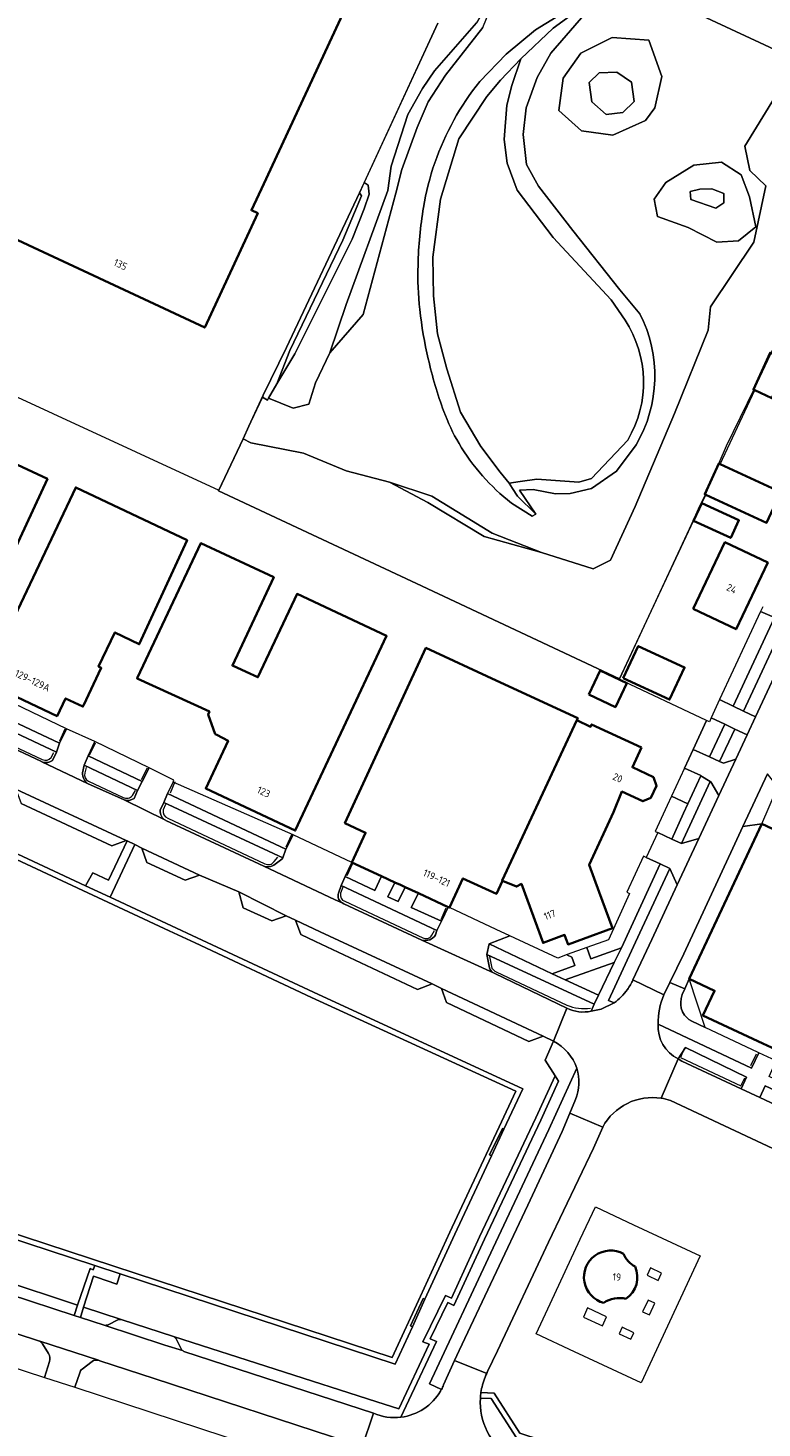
# Model space of a CAD drawing. Extents: x 150256 to 156914, y 461459 to 469481.
# Tile 96 of 256: x 152449 to 152586, y 464686 to 464946. Entities that reach past the tile are written whole.
import ezdxf
from ezdxf.enums import TextEntityAlignment as Align

# ---------------------------------------------------------------- set-up
doc = ezdxf.new("R2010")
doc.units = 0
doc.header["$LTSCALE"] = 0.75
for name, color, linetype, lineweight in [('B-RO-GR-BEPLANTING_CULTUUR_BODEMBEDEKKER-GV', 251, 'CONTINUOUS', 18), ('B-RO-GR-BEPLANTING_CULTUUR_HEESTERS-GV', 251, 'CONTINUOUS', 18), ('B-RO-GR-GROENVOORZIENING-GV', 251, 'CONTINUOUS', 18), ('B-RO-GR-STRUIK-GV', 251, 'CONTINUOUS', 13), ('B-RO-IE-TERREINAFSCHEIDING_KUNSTMATIG_HEKWERK-G', 251, 'IE-TERREINAFSCHEIDING-KUNSTMATIG', 18), ('B-RO-IE-TERREINAFSCHEIDING_KUNSTMATIG_MUUR-GV', 251, 'CONTINUOUS', 18), ('B-RO-OG-BEBOUWING-GV', 6, 'CONTINUOUS', 35), ('B-RO-OG-BEBOUWING-T18', 1, 'CONTINUOUS', 18), ('B-RO-OG-TERREIN_CULTUURSCHEIDING-GV', 251, 'CONTINUOUS', 18), ('B-RO-OG-WATER-GV', 251, 'CONTINUOUS', 18), ('B-RO-OG-WATER_SLOOT-GV', 251, 'CONTINUOUS', 18), ('B-RO-VH-VERHARDING_ASFALT-GV', 251, 'CONTINUOUS', 18), ('B-RO-VH-VERHARDING_BETON-GV', 251, 'CONTINUOUS', 18), ('B-RO-VH-VERHARDING_BETONSTRAATSTEEN-GV', 251, 'CONTINUOUS', 18), ('B-RO-VH-VERHARDING_OPEN-GV', 251, 'CONTINUOUS', 18), ('B-RO-VH-VERHARDING_TEGEL-GV', 251, 'CONTINUOUS', 18)]:
    doc.layers.add(name, color=color, linetype=linetype, lineweight=lineweight)
doc.styles.add('NLCS-ISO-M200-T18', font='NLCS-ISO.ttf', dxfattribs={"height": 360})
doc.linetypes.add('IE-TERREINAFSCHEIDING-KUNSTMATIG', pattern='A,4,[82,NLCS.SHX,S=0.75,R=90,X=0,Y=0],4,-2', length=10)

msp = doc.modelspace()

# ---------------------------------------------------------------- linework, layer by layer
at = {"layer": 'B-RO-GR-BEPLANTING_CULTUUR_BODEMBEDEKKER-GV'}
for points in [[(152456.554, 464815.969), (152440.392, 464823.719), (152439.013, 464820.967), (152455.288, 464813.303)], [(152470.666, 464806.183), (152471.96, 464808.701), (152461.835, 464813.617), (152460.582, 464810.988)], [(152497.396, 464793.622), (152498.732, 464796.277), (152476.384, 464806.077), (152475.384, 464803.928)], [(152508.416, 464788.529), (152513.958, 464785.921), (152515.172, 464788.591), (152509.681, 464791.132)], [(152567.037, 464790.869), (152564.427, 464792.077), (152563.962, 464792.292), (152560.855, 464785.579), (152561.333, 464785.34), (152557.449, 464776.733), (152553.365, 464775.288), (152554.128, 464773.212), (152559.869, 464775.272)], [(152517.672, 464787.434), (152516.368, 464784.759), (152518.257, 464783.886), (152519.577, 464786.552), (152518.734, 464786.942)], [(152522.063, 464785.401), (152520.686, 464782.771), (152526.343, 464780.214), (152527.584, 464782.846)], [(152555.583, 464766.434), (152558.507, 464772.527), (152549.353, 464769.29)]]:
    msp.add_lwpolyline(points, close=True, dxfattribs=at)
at = {"layer": 'B-RO-GR-BEPLANTING_CULTUUR_HEESTERS-GV'}
for points in [[(152572.463, 464769.476), (152585.969, 464798.286), (152582.405, 464797.815), (152580.533, 464793.769), (152571.453, 464774.149), (152568.851, 464768.801), (152571.627, 464767.644)], [(152575.417, 464760.417), (152572.463, 464769.476), (152571.627, 464767.644), (152571.152, 464766.604), (152570.943, 464765.806), (152570.869, 464765.088), (152570.877, 464764.633), (152570.975, 464764.015), (152571.2, 464763.372), (152571.567, 464762.748), (152572.377, 464761.908), (152572.922, 464761.587)]]:
    msp.add_lwpolyline(points, close=True, dxfattribs=at)
at = {"layer": 'B-RO-GR-GROENVOORZIENING-GV'}
for points in [[(152592.714, 464940.313), (152557.769, 464956.623)], [(152533.459, 464936.354), (152538.372, 464941.46), (152543.848, 464945.969), (152552.648, 464951.405), (152556.893, 464953.425), (152546.695, 464941.656), (152544.122, 464937.109), (152542.121, 464931.5), (152541.516, 464926.541), (152542.172, 464920.953), (152544.377, 464916.9), (152550.805, 464908.673), (152559.548, 464897.653), (152563.271, 464893.199)], [(152534.051, 464946.401), (152527.085, 464937.563), (152523.846, 464932.605), (152521.804, 464927.797), (152518.946, 464920.025), (152517.866, 464915.643), (152511.759, 464893.039), (152505.578, 464885.889), (152502.907, 464880.352), (152501.664, 464876.377), (152498.714, 464875.603), (152494.176, 464877.51), (152493.987, 464877.145), (152493.005, 464877.656), (152490.87, 464873.055), (152490.515, 464872.29), (152489.423, 464869.931), (152490.884, 464869.169), (152500.666, 464867.238), (152508.606, 464863.98), (152516.638, 464861.849), (152524.56, 464859.256), (152535.796, 464852.364), (152544.957, 464848.804), (152554.59, 464845.742), (152557.826, 464847.343), (152562.365, 464857.363), (152569.688, 464874.661), (152575.98, 464890.143), (152576.435, 464894.488), (152584.481, 464906.527), (152586.718, 464916.98), (152583.74, 464919.81), (152582.817, 464924.386), (152588.341, 464933.344)], [(152562.566, 464868.8), (152558.881, 464863.912), (152554.278, 464860.667), (152550.32, 464859.764), (152547.534, 464859.662), (152543.426, 464860.503), (152540.873, 464860.346), (152543.885, 464855.934), (152543.232, 464855.519), (152539.368, 464857.984)]]:
    msp.add_lwpolyline(points, dxfattribs=at)
for points in [[(152564.29, 464929.147), (152558.236, 464926.427), (152552.382, 464927.189), (152548.163, 464931.015), (152548.992, 464937.011), (152552.269, 464941.642), (152558.101, 464944.586), (152564.915, 464944.059), (152567.373, 464937.3), (152566.015, 464931.513)], [(152564.29, 464929.147), (152566.015, 464931.513), (152567.373, 464937.3), (152564.915, 464944.059), (152558.101, 464944.586), (152552.269, 464941.642), (152548.992, 464937.011), (152548.163, 464931.015), (152552.382, 464927.189), (152558.236, 464926.427)], [(152560.12, 464930.638), (152562.23, 464932.677), (152561.679, 464936.275), (152559.002, 464938.128), (152555.674, 464938.019), (152553.821, 464936.202), (152554.306, 464932.582), (152557.011, 464930.225)], [(152560.12, 464930.638), (152557.011, 464930.225), (152554.306, 464932.582), (152553.821, 464936.202), (152555.674, 464938.019), (152559.002, 464938.128), (152561.679, 464936.275), (152562.23, 464932.677)], [(152572.233, 464909.236), (152566.523, 464911.283), (152565.932, 464914.522), (152568.101, 464917.607), (152573.293, 464920.836), (152578.451, 464921.399), (152582.096, 464919.052), (152583.688, 464914.926), (152584.869, 464909.325), (152581.585, 464906.764), (152577.573, 464906.472)], [(152572.233, 464909.236), (152577.573, 464906.472), (152581.585, 464906.764), (152584.869, 464909.325), (152583.688, 464914.926), (152582.096, 464919.052), (152578.451, 464921.399), (152573.293, 464920.836), (152568.101, 464917.607), (152565.932, 464914.522), (152566.523, 464911.283)], [(152572.714, 464914.414), (152577.383, 464912.843), (152578.877, 464913.83), (152578.868, 464915.545), (152576.623, 464916.42), (152574.415, 464916.37), (152572.609, 464915.922)], [(152572.714, 464914.414), (152572.609, 464915.922), (152574.415, 464916.37), (152576.623, 464916.42), (152578.868, 464915.545), (152578.877, 464913.83), (152577.383, 464912.843)], [(152516.638, 464861.849), (152523.786, 464858.09), (152534.255, 464851.76), (152544.957, 464848.804), (152535.796, 464852.364), (152524.56, 464859.256)]]:
    msp.add_lwpolyline(points, close=True, dxfattribs=at)
for points in [[(152525.1, 464921.254, -0.0858944), (152533.459, 464936.354)], [(152522.999, 464912.975, -0.0429058), (152525.1, 464921.254)], [(152521.975, 464902.234, -0.0338915), (152522.999, 464912.975)], [(152522.311, 464893.96, -0.033844), (152521.975, 464902.234)], [(152523.873, 464884.786, -0.0303151), (152522.311, 464893.96)], [(152563.271, 464893.199, -0.2558719), (152562.566, 464868.8)], [(152526.777, 464875.03, -0.030149), (152523.873, 464884.786)], [(152529.604, 464869.068, -0.0465034), (152526.777, 464875.03)], [(152539.368, 464857.984, -0.0934402), (152529.604, 464869.068)]]:
    msp.add_lwpolyline(points, format="xyb", dxfattribs=at)
at = {"layer": 'B-RO-GR-STRUIK-GV'}
for points in [[(152505.578, 464885.889), (152511.759, 464893.039), (152517.866, 464915.643), (152518.946, 464920.025), (152521.804, 464927.797), (152523.846, 464932.605), (152527.085, 464937.563), (152534.051, 464946.401), (152535.968, 464951.151), (152538.166, 464956.853), (152535.349, 464951.59), (152532.849, 464947.308), (152525.022, 464938.343), (152522.809, 464935.056), (152520.086, 464930.226), (152516.983, 464920.654), (152516.386, 464916.102), (152508.582, 464894.925)], [(152495.702, 464880.145), (152498.105, 464886.379), (152507.982, 464906.866), (152510.182, 464911.995), (152511.466, 464915.141), (152511.066, 464915.655), (152497.484, 464886.894), (152493.188, 464878.05), (152493.005, 464877.656), (152493.987, 464877.145), (152494.176, 464877.51)], [(152511.951, 464917.568), (152511.066, 464915.655), (152511.466, 464915.141), (152510.182, 464911.995), (152507.982, 464906.866), (152498.105, 464886.379), (152495.702, 464880.145), (152499.069, 464885.76), (152509.746, 464907.038), (152511.938, 464912.724), (152512.863, 464915.407), (152512.727, 464917.095)]]:
    msp.add_lwpolyline(points, close=True, dxfattribs=at)
for points in [[(152525.686, 464947.245), (152511.951, 464917.568), (152512.727, 464917.095), (152512.863, 464915.407), (152511.938, 464912.724), (152509.746, 464907.038), (152499.069, 464885.76), (152495.702, 464880.145), (152494.176, 464877.51), (152498.714, 464875.603), (152501.664, 464876.377), (152502.907, 464880.352), (152505.578, 464885.889), (152508.582, 464894.925), (152516.386, 464916.102), (152516.983, 464920.654), (152520.086, 464930.226), (152522.809, 464935.056), (152525.022, 464938.343), (152532.849, 464947.308)], [(152588.341, 464933.344), (152582.817, 464924.386), (152583.74, 464919.81), (152586.718, 464916.98), (152584.481, 464906.527), (152576.435, 464894.488), (152575.98, 464890.143), (152569.688, 464874.661), (152562.365, 464857.363), (152557.826, 464847.343), (152554.59, 464845.742), (152544.957, 464848.804), (152534.255, 464851.76), (152523.786, 464858.09), (152516.638, 464861.849), (152508.606, 464863.98), (152500.666, 464867.238), (152490.884, 464869.169), (152489.423, 464869.931), (152484.917, 464860.363), (152484.858, 464860.238), (152521.663, 464842.988), (152559.449, 464825.262), (152573.268, 464854.701), (152574.783, 464857.972), (152575.511, 464859.523), (152575.319, 464859.611), (152577.94, 464865.315), (152578.18, 464865.205), (152584.626, 464878.957), (152584.384, 464879.07), (152587.493, 464885.921)]]:
    msp.add_lwpolyline(points, dxfattribs=at)
at = {"layer": 'B-RO-IE-TERREINAFSCHEIDING_KUNSTMATIG_HEKWERK-G'}
for points in [[(152589.9, 464890.718), (152584.513, 464879.191), (152579.345, 464868.553), (152575.385, 464859.508), (152574.277, 464857.249), (152573.218, 464854.842), (152559.449, 464825.262), (152521.663, 464842.988), (152484.858, 464860.238), (152489.423, 464869.931), (152490.515, 464872.29), (152493.188, 464878.05), (152497.484, 464886.894), (152511.066, 464915.655), (152511.968, 464917.558), (152525.686, 464947.245)], [(152368.704, 464921.359), (152429.257, 464893.08), (152438.449, 464888.809), (152440.452, 464887.874), (152441.19, 464887.53), (152438.52, 464881.78), (152484.88, 464860.38)], [(152585.697, 464837.798), (152578.079, 464821.41)], [(152575.651, 464817.552), (152559.371, 464825.249)], [(152578.079, 464821.41), (152576.559, 464818.024)], [(152573.149, 464812.147), (152575.651, 464817.552)], [(152576.225, 464817.281), (152575.651, 464817.552)], [(152576.559, 464818.024), (152576.225, 464817.281)], [(152438.963, 464816.436), (152452.063, 464810.265)], [(152455.296, 464813.752), (152456.283, 464815.966)], [(152453.709, 464810.633), (152454.213, 464811.604)], [(152461.87, 464813.338), (152460.787, 464811.052)], [(152571.544, 464808.678), (152573.149, 464812.147)], [(152460.193, 464808.791), (152459.953, 464807.773)], [(152470.493, 464806.587), (152471.604, 464808.758)], [(152460.668, 464806.241), (152467.096, 464803.239)], [(152476.714, 464806.143), (152475.831, 464804.046)], [(152468.835, 464803.596), (152469.373, 464804.495)], [(152475.012, 464801.897), (152474.574, 464800.908)], [(152475.396, 464799.374), (152493.471, 464790.89)], [(152498.414, 464796.27), (152497.363, 464793.952)], [(152495.203, 464791.308), (152495.863, 464792.131)], [(152509.796, 464790.942), (152508.709, 464788.675)], [(152507.996, 464786.531), (152507.576, 464785.43)], [(152508.362, 464783.908), (152522.852, 464777.13)], [(152526.271, 464780.533), (152527.221, 464782.706)], [(152524.572, 464777.598), (152525.047, 464778.489)], [(152535.298, 464773.632), (152535.742, 464771.476)], [(152536.499, 464770.781), (152549.681, 464764.571)], [(152571.454, 464756.405), (152570.846, 464754.859), (152582.043, 464749.565), (152582.798, 464751.105)], [(152583.926, 464753.338), (152584.98, 464755.514)]]:
    msp.add_lwpolyline(points, dxfattribs=at)
for points in [[(152452.063, 464810.265, 0.3256593), (152453.709, 464810.633)], [(152459.953, 464807.773, 0.3752367), (152460.668, 464806.241)], [(152467.096, 464803.239, 0.3800246), (152468.835, 464803.596)], [(152474.574, 464800.908, 0.4118158), (152475.396, 464799.374)], [(152493.471, 464790.89, 0.3915039), (152495.203, 464791.308)], [(152507.576, 464785.43, 0.4062721), (152508.362, 464783.908)], [(152522.852, 464777.13, 0.4221609), (152524.572, 464777.598)], [(152535.742, 464771.476, 0.0564885), (152536.499, 464770.781)], [(152549.681, 464764.571, 0.1310935), (152554.044, 464764.027)]]:
    msp.add_lwpolyline(points, format="xyb", dxfattribs=at)
at = {"layer": 'B-RO-IE-TERREINAFSCHEIDING_KUNSTMATIG_MUUR-GV'}
for points in [[(152535.659, 464736.588), (152537.966, 464741.507), (152537.683, 464741.637), (152535.28, 464736.766)], [(152520.918, 464704.781), (152523.271, 464709.911), (152522.959, 464710.061), (152520.555, 464704.952)]]:
    msp.add_lwpolyline(points, close=True, dxfattribs=at)
at = {"layer": 'B-RO-OG-BEBOUWING-GV'}
for points in [[(152493.264, 464917.353), (152516.56, 464967.47), (152446.808, 465000), (152443.72, 465001.44), (152443.05, 465000), (152422.056, 464954.888), (152418.12, 464946.43), (152400.06, 464954.84), (152390.185, 464933.618), (152482.273, 464890.61), (152492.16, 464911.88), (152490.98, 464912.44)], [(152584.626, 464878.957), (152587.843, 464877.461), (152590.952, 464884.353), (152587.821, 464885.772), (152587.493, 464885.921), (152584.384, 464879.07)], [(152437.715, 464829.546), (152453.011, 464862.476), (152438.191, 464869.36), (152422.81, 464836.249), (152437.63, 464829.364)], [(152578.18, 464865.205), (152577.94, 464865.315), (152575.319, 464859.611), (152575.511, 464859.523), (152586.85, 464854.316), (152589.47, 464860.019)], [(152459.71, 464820.346), (152463.015, 464827.324), (152462.542, 464827.549), (152465.557, 464833.914), (152470.092, 464831.705), (152478.986, 464851.074), (152458.268, 464860.887), (152444.627, 464832.086), (152444.395, 464832.195), (152442.147, 464827.447), (152440.956, 464824.933), (152454.823, 464818.365), (152456.378, 464821.648), (152459.603, 464820.12)], [(152573.268, 464854.701), (152580.186, 464851.496), (152581.701, 464854.766), (152574.783, 464857.972)], [(152484.234, 464815.008), (152484.541, 464814.852), (152486.641, 464813.784), (152482.468, 464804.898), (152499.141, 464797.069), (152516.134, 464833.258), (152499.462, 464841.087), (152492.175, 464825.569), (152489.977, 464826.581), (152487.435, 464827.751), (152495.139, 464844.183), (152481.585, 464850.537), (152469.786, 464825.532), (152469.701, 464825.351), (152483.141, 464819.187), (152482.922, 464818.628)], [(152573.188, 464838.291), (152581.18, 464834.496), (152587.07, 464846.901), (152579.078, 464850.696)], [(152517.672, 464787.434), (152518.734, 464786.942), (152519.577, 464786.552), (152522.063, 464785.401), (152527.584, 464782.846), (152527.814, 464782.739), (152530.322, 464788.159), (152536.554, 464785.274), (152537.697, 464787.743), (152537.613, 464787.785), (152551.507, 464817.581), (152551.69, 464817.977), (152536.54, 464824.989), (152523.451, 464831.047), (152508.359, 464798.44), (152512.233, 464796.647), (152509.681, 464791.132), (152515.172, 464788.591)], [(152560.154, 464825.399), (152568.775, 464821.424), (152571.574, 464827.397), (152562.966, 464831.371)], [(152553.733, 464822.377), (152558.722, 464820.021), (152560.835, 464824.494), (152555.845, 464826.85)], [(152563.564, 464812.491), (152554.274, 464816.794), (152554.085, 464816.386), (152551.507, 464817.581), (152537.613, 464787.785), (152537.697, 464787.743), (152540.276, 464786.641), (152541.227, 464787.135), (152545.261, 464776.169), (152549.264, 464777.642), (152549.507, 464776.979), (152549.912, 464775.877), (152552.763, 464776.925), (152558.18, 464778.917), (152555.711, 464785.628), (152553.843, 464790.707), (152558.353, 464800.501), (152559.931, 464804.314), (152563.842, 464802.501), (152565.311, 464803.176), (152566.332, 464805.381), (152565.777, 464807.015), (152561.866, 464808.826)], [(152572.463, 464769.476), (152577.158, 464767.275), (152575.005, 464762.681), (152586.168, 464757.448), (152589.366, 464755.949), (152618.886, 464742.111), (152634.545, 464775.514), (152585.969, 464798.286)]]:
    msp.add_lwpolyline(points, close=True, dxfattribs=at)
for points in [[(152560.22, 464718.326, 1.1345152), (152556.552, 464709.21)], [(152562.355, 464715.979, -0.1615324), (152560.22, 464718.326)], [(152560.667, 464709.944, 0.36321), (152562.355, 464715.979)], [(152556.552, 464709.21, -0.2328118), (152560.667, 464709.944)]]:
    msp.add_lwpolyline(points, format="xyb", dxfattribs=at)
at = {"layer": 'B-RO-OG-TERREIN_CULTUURSCHEIDING-GV'}
for points in [[(152578.079, 464821.41), (152580.642, 464820.215), (152588.333, 464836.709), (152585.697, 464837.798)], [(152592.503, 464834.83), (152590.319, 464835.881), (152582.517, 464819.296), (152584.803, 464818.235)], [(152576.24, 464810.753), (152579.074, 464816.851), (152576.559, 464818.024), (152576.225, 464817.281), (152575.651, 464817.552), (152573.149, 464812.147)], [(152580.936, 464815.936), (152578.103, 464809.914), (152578.83, 464809.586), (152581.149, 464810.361), (152583.24, 464814.867)], [(152569.138, 464803.479), (152572.215, 464802.055), (152574.623, 464807.258), (152574.631, 464807.275), (152571.544, 464808.678)], [(152571.004, 464794.649), (152574.244, 464795.574), (152574.678, 464796.502), (152577.978, 464803.565), (152576.46, 464806.122), (152576.362, 464806.183)], [(152569.138, 464803.479), (152568.319, 464801.709), (152566.103, 464796.92), (152566.589, 464796.695), (152569.179, 464795.495), (152571.396, 464800.284), (152572.215, 464802.055)], [(152535.241, 464776.006), (152546.916, 464770.444), (152551.183, 464771.946), (152551.116, 464772.132), (152550.61, 464773.544), (152549.795, 464773.889), (152549.76, 464773.986), (152547.976, 464773.347), (152539.082, 464777.495)], [(152582.108, 464749.028), (152583.126, 464751.217), (152571.782, 464756.708), (152570.367, 464754.607), (152571.061, 464754.199)], [(152574.489, 464717.956), (152563.479, 464694.366), (152551.113, 464700.138), (152543.972, 464703.471), (152546.583, 464709.066), (152552.181, 464721.059), (152554.982, 464727.06), (152562.076, 464723.749)]]:
    msp.add_lwpolyline(points, close=True, dxfattribs=at)
for points in [[(152453.454, 464809.822), (152453.928, 464810.11), (152454.716, 464811.629), (152438.351, 464819.32), (152437.777, 464817.889)], [(152438.627, 464816.146), (152438.79, 464816.071), (152451.908, 464809.908), (152451.976, 464809.876)], [(152469.777, 464804.515), (152459.851, 464809.234), (152459.549, 464807.796)], [(152460.492, 464805.794), (152467.296, 464802.773)], [(152469.136, 464803.057), (152469.777, 464804.515)], [(152496.824, 464791.979), (152474.694, 464802.302), (152474.008, 464800.831)], [(152475.006, 464798.975), (152475.049, 464798.954), (152493.31, 464790.462)], [(152561.975, 464769.311), (152565.468, 464776.798), (152570.221, 464786.968), (152568.857, 464790.027), (152563.271, 464778.047), (152557.443, 464765.448), (152558.468, 464765.01)], [(152525.5, 464778.447), (152507.654, 464786.841), (152507.147, 464785.412)], [(152507.866, 464783.602), (152508.162, 464783.463), (152522.713, 464776.691)], [(152525.236, 464777.689), (152525.5, 464778.447)], [(152554.765, 464764.749), (152534.799, 464774.038), (152535.303, 464771.531)], [(152536.015, 464770.576), (152536.241, 464770.472), (152549.685, 464764.046)], [(152566.651, 464761.064), (152584.044, 464752.895), (152585.375, 464755.748), (152585.287, 464755.79), (152575.417, 464760.417), (152572.922, 464761.587), (152572.377, 464761.908), (152571.567, 464762.748), (152571.2, 464763.372), (152570.975, 464764.015), (152570.877, 464764.633), (152570.869, 464765.088), (152570.943, 464765.806), (152571.152, 464766.604), (152571.627, 464767.644), (152568.851, 464768.801), (152567.724, 464766.484)], [(152554.216, 464763.478), (152554.765, 464764.749)], [(152518.797, 464687.952), (152520.286, 464691.112), (152525.424, 464702.043), (152524.235, 464702.525), (152527.539, 464709.267), (152528.668, 464708.726), (152534.348, 464721.054), (152544.808, 464743.227), (152548.103, 464750.424), (152547.467, 464751.438), (152543.901, 464743.648), (152533.442, 464721.477), (152528.185, 464710.067), (152527.077, 464710.597), (152522.865, 464702.001), (152524.07, 464701.513), (152518.427, 464689.509), (152514.331, 464690.823), (152476.46, 464702.974)], [(152551.53, 464752.853), (152546.327, 464741.46), (152535.948, 464719.469), (152524.109, 464694.191), (152526.336, 464693.116)], [(152614.49, 464734.467), (152616.994, 464735.31), (152586.56, 464749.595), (152585.598, 464747.441), (152612.976, 464734.566), (152613.022, 464734.544)], [(152526.736, 464693.957), (152528.785, 464698.506), (152529.615, 464700.349), (152542.383, 464727.388), (152548.774, 464741.102), (152550.201, 464744.499), (152551.262, 464747.027)], [(152687.625, 464684.095), (152690.063, 464689.582), (152689.62, 464689.784), (152689.807, 464690.174), (152642.237, 464712.492), (152568.963, 464746.869)], [(152556.344, 464741.906), (152554.601, 464738.003), (152546.252, 464720.525), (152536.743, 464700.283), (152534.929, 464696.431)], [(152451.61, 464702.099), (152451.525, 464702.127), (152433.893, 464707.888), (152409.956, 464715.762), (152408.758, 464716.1)], [(152405.739, 464714.128), (152404.681, 464710.973), (152452.471, 464695.341), (152453.377, 464698.292)], [(152445.89, 464710.836), (152457.957, 464706.893), (152458.619, 464708.802), (152443.956, 464713.631)], [(152466.732, 464706.131), (152459.75, 464708.43), (152459.136, 464706.507), (152463.571, 464705.058)], [(152464.303, 464705.141), (152466.129, 464706.054)], [(152476.939, 464702.536), (152477.87, 464700.664)], [(152453.237, 464699.795), (152452.066, 464701.598)], [(152478.424, 464700.177), (152513.67, 464688.687)], [(152461.324, 464698.341), (152459.457, 464696.867)], [(152509.31, 464683.256), (152472.864, 464695.157), (152462.789, 464698.447), (152462.488, 464698.545)], [(152459.066, 464696.221), (152458.132, 464693.521), (152504.721, 464678.233), (152505.541, 464677.948), (152509.405, 464670.538), (152509.356, 464670.381), (152509.905, 464670.2), (152513.403, 464680.808)], [(152533.587, 464691.526), (152535.576, 464691.459), (152540.299, 464684.12), (152618.542, 464658.489), (152682.652, 464637.488), (152687.76, 464635.809), (152688.194, 464636.719), (152682.964, 464638.438), (152540.948, 464684.96), (152536.133, 464692.441), (152533.688, 464692.523)], [(152533.688, 464692.523), (152536.133, 464692.441), (152540.948, 464684.96), (152682.964, 464638.438), (152688.194, 464636.719), (152689.3, 464639.039)]]:
    msp.add_lwpolyline(points, dxfattribs=at)
for points in [[(152451.976, 464809.876, 0.1988992), (152453.454, 464809.822)], [(152459.549, 464807.796, 0.2603541), (152460.492, 464805.794)], [(152467.296, 464802.773, 0.2553903), (152469.136, 464803.057)], [(152474.008, 464800.831, 0.3125281), (152475.006, 464798.975)], [(152493.31, 464790.462, 0.216007), (152494.884, 464790.5)], [(152494.884, 464790.5, 0.0816563), (152496.824, 464791.979)], [(152507.147, 464785.412, 0.3364797), (152507.866, 464783.602)], [(152522.713, 464776.691, 0.3383763), (152525.236, 464777.689)], [(152535.303, 464771.531, 0.2093689), (152536.015, 464770.576)], [(152558.468, 464765.01, 0.0810831), (152560.933, 464767.503)], [(152560.933, 464767.503, 0.048501), (152561.975, 464769.311)], [(152567.724, 464766.484, 0.1079402), (152566.651, 464761.064)], [(152549.685, 464764.046, 0.1747881), (152554.216, 464763.478)], [(152551.262, 464747.027, 0.1709592), (152551.53, 464752.853)], [(152567.239, 464747.288, 0.3166103), (152556.344, 464741.906)], [(152568.963, 464746.869, 0.0423777), (152567.239, 464747.288)], [(152463.571, 464705.058, 0.143457), (152464.303, 464705.141)], [(152466.129, 464706.054, -0.1907788), (152466.732, 464706.131)], [(152452.066, 464701.598, 0.0762588), (152451.61, 464702.099)], [(152476.46, 464702.974, -0.1996037), (152476.939, 464702.536)], [(152453.377, 464698.292, 0.1942659), (152453.237, 464699.795)], [(152477.87, 464700.664, 0.058973), (152478.118, 464700.387)], [(152478.118, 464700.387, 0.0582855), (152478.424, 464700.177)], [(152459.457, 464696.867, 0.2246206), (152459.066, 464696.221)], [(152462.488, 464698.545, 0.1975493), (152461.324, 464698.341)], [(152534.47, 464695.415, 0.0608932), (152533.688, 464692.523)], [(152534.773, 464696.111, 0.0165022), (152534.47, 464695.415)], [(152534.929, 464696.431, 0.0075117), (152534.773, 464696.111)], [(152526.336, 464693.116, 0.0235449), (152526.736, 464693.957)], [(152533.688, 464692.523, 0.021151), (152533.587, 464691.526)], [(152513.67, 464688.687, 0.132809), (152518.797, 464687.952)]]:
    msp.add_lwpolyline(points, format="xyb", dxfattribs=at)
at = {"layer": 'B-RO-OG-WATER-GV'}
for points in [[(152560.494, 464892.018), (152557.945, 464895.767), (152547.103, 464907.363), (152540.402, 464916.178), (152538.586, 464921.212), (152538.011, 464925.625), (152538.532, 464931.988), (152539.425, 464935.629), (152541.133, 464940.626), (152537.301, 464936.611), (152534.78, 464933.574), (152529.596, 464925.692), (152526.168, 464914.48), (152524.727, 464903.725), (152524.87, 464896.516), (152525.628, 464889.452), (152527.315, 464882.931), (152529.887, 464874.864), (152533.664, 464868.511), (152537.245, 464863.715), (152538.946, 464861.686)], [(152538.946, 464861.686), (152540.988, 464861.957), (152544.115, 464862.431), (152548.433, 464862.087), (152551.929, 464861.888), (152554.27, 464862.518), (152561.004, 464869.698)], [(152411.549, 464732.685), (152461.808, 464716.182), (152466.559, 464714.622), (152517.726, 464697.82), (152520.918, 464704.781), (152520.555, 464704.952), (152522.959, 464710.061), (152523.271, 464709.911), (152528.816, 464722.001), (152535.659, 464736.588), (152535.28, 464736.766), (152537.683, 464741.637), (152537.966, 464741.507), (152541.509, 464749.058), (152502.497, 464766.995), (152480.897, 464777.089), (152476.117, 464779.322), (152464.686, 464784.657), (152460.093, 464786.801), (152408.502, 464810.88)]]:
    msp.add_lwpolyline(points, dxfattribs=at)
msp.add_lwpolyline([(152561.004, 464869.698, 0.2871859), (152560.494, 464892.018)], format="xyb", dxfattribs=at)
for points in [[(152540.176, 464748.57), (152502.167, 464766.046), (152480.474, 464776.183), (152475.694, 464778.416), (152454.825, 464788.168), (152408.975, 464809.556), (152405.323, 464801.957), (152399.271, 464789.362), (152388.301, 464755.085), (152385.848, 464747.429), (152384.239, 464742.77), (152399.359, 464737.749), (152411.862, 464733.635), (152431.903, 464727.04), (152473.691, 464713.343), (152517.189, 464699.049), (152522.418, 464710.451), (152527.896, 464722.394), (152534.673, 464736.841), (152537.061, 464741.932)], [(152540.176, 464748.57), (152537.061, 464741.932), (152534.673, 464736.841), (152527.896, 464722.394), (152522.418, 464710.451), (152517.189, 464699.049), (152473.691, 464713.343), (152431.903, 464727.04), (152411.862, 464733.635), (152399.359, 464737.749), (152384.239, 464742.77), (152385.848, 464747.429), (152388.301, 464755.085), (152399.271, 464789.362), (152405.323, 464801.957), (152408.975, 464809.556), (152454.825, 464788.168), (152475.694, 464778.416), (152480.474, 464776.183), (152502.167, 464766.046)]]:
    msp.add_lwpolyline(points, close=True, dxfattribs=at)
at = {"layer": 'B-RO-OG-WATER_SLOOT-GV'}
for points in [[(152543.885, 464855.934), (152540.479, 464859.233), (152539.561, 464860.696), (152538.946, 464861.686), (152537.245, 464863.715), (152533.664, 464868.511), (152529.887, 464874.864), (152527.315, 464882.931), (152525.628, 464889.452), (152524.87, 464896.516), (152524.727, 464903.725), (152526.168, 464914.48), (152529.596, 464925.692), (152534.78, 464933.574), (152537.301, 464936.611), (152541.133, 464940.626), (152547.145, 464946.297), (152556.893, 464953.425), (152552.648, 464951.405), (152543.848, 464945.969), (152538.372, 464941.46), (152533.459, 464936.354)], [(152563.271, 464893.199), (152559.548, 464897.653), (152550.805, 464908.673), (152544.377, 464916.9), (152542.172, 464920.953), (152541.516, 464926.541), (152542.121, 464931.5), (152544.122, 464937.109), (152546.695, 464941.656), (152556.893, 464953.425), (152547.145, 464946.297), (152541.133, 464940.626), (152539.425, 464935.629), (152538.532, 464931.988), (152538.011, 464925.625), (152538.586, 464921.212), (152540.402, 464916.178), (152547.103, 464907.363), (152557.945, 464895.767), (152560.494, 464892.018)], [(152561.004, 464869.698), (152554.27, 464862.518), (152551.929, 464861.888), (152548.433, 464862.087), (152544.115, 464862.431), (152540.988, 464861.957), (152538.946, 464861.686), (152539.561, 464860.696), (152540.479, 464859.233), (152543.885, 464855.934), (152540.873, 464860.346), (152543.426, 464860.503), (152547.534, 464859.662), (152550.32, 464859.764), (152554.278, 464860.667), (152558.881, 464863.912), (152562.566, 464868.8)], [(152539.368, 464857.984), (152543.232, 464855.519), (152543.885, 464855.934)], [(152408.502, 464810.88), (152460.093, 464786.801), (152461.442, 464789.212), (152464.391, 464787.83), (152467.872, 464795.126), (152467.639, 464795.238), (152465.009, 464794.208), (152448.116, 464802.087)], [(152443.956, 464713.631), (152458.619, 464708.802), (152460.974, 464715.589), (152461.547, 464715.391), (152461.808, 464716.182), (152411.549, 464732.685)]]:
    msp.add_lwpolyline(points, dxfattribs=at)
for points in [[(152533.459, 464936.354, 0.0858944), (152525.1, 464921.254)], [(152525.1, 464921.254, 0.0429058), (152522.999, 464912.975)], [(152522.999, 464912.975, 0.0338915), (152521.975, 464902.234)], [(152521.975, 464902.234, 0.033844), (152522.311, 464893.96)], [(152522.311, 464893.96, 0.0303151), (152523.873, 464884.786)], [(152562.566, 464868.8, 0.2558719), (152563.271, 464893.199)], [(152560.494, 464892.018, -0.2871859), (152561.004, 464869.698)], [(152523.873, 464884.786, 0.030149), (152526.777, 464875.03)], [(152526.777, 464875.03, 0.0465034), (152529.604, 464869.068)], [(152529.604, 464869.068, 0.0934402), (152539.368, 464857.984)]]:
    msp.add_lwpolyline(points, format="xyb", dxfattribs=at)
msp.add_lwpolyline([(152476.117, 464779.322), (152480.897, 464777.089), (152502.497, 464766.995), (152541.509, 464749.058), (152537.966, 464741.507), (152535.659, 464736.588), (152528.816, 464722.001), (152523.271, 464709.911), (152520.918, 464704.781), (152517.726, 464697.82), (152466.559, 464714.622), (152465.933, 464712.729), (152462.132, 464713.975), (152461.579, 464714.156), (152459.75, 464708.43), (152466.732, 464706.131), (152476.46, 464702.974), (152514.331, 464690.823), (152518.427, 464689.509), (152524.07, 464701.513), (152522.865, 464702.001), (152527.077, 464710.597), (152528.185, 464710.067), (152533.442, 464721.477), (152543.901, 464743.648), (152547.467, 464751.438), (152545.626, 464754.376), (152547.162, 464757.894), (152545.251, 464758.838), (152542.583, 464757.853), (152527.282, 464765.071), (152526.323, 464767.683), (152524.616, 464768.533), (152521.878, 464767.51), (152502.921, 464776.409), (152500.158, 464777.706), (152499.147, 464780.423), (152497.426, 464781.216), (152494.789, 464780.289), (152489.443, 464782.673), (152488.612, 464785.694), (152481.317, 464788.795), (152478.637, 464787.809), (152471.524, 464791.109), (152470.59, 464793.78), (152469.267, 464794.461), (152464.686, 464784.657)], close=True, dxfattribs=at)
at = {"layer": 'B-RO-VH-VERHARDING_ASFALT-GV'}
for points in [[(152626.207, 464892.097), (152620.375, 464894.611), (152614.846, 464882.748), (152613.663, 464880.21), (152613.466, 464879.787), (152611.967, 464876.571), (152608.898, 464869.993), (152607.765, 464867.571), (152602.622, 464856.569), (152600.758, 464852.584), (152599.488, 464849.867), (152598.167, 464847.038), (152596.753, 464843.989), (152592.883, 464835.649), (152592.503, 464834.83), (152584.803, 464818.235), (152583.24, 464814.867), (152581.149, 464810.361), (152577.978, 464803.565)], [(152447.147, 464804.771), (152467.639, 464795.238), (152467.872, 464795.126), (152469.267, 464794.461), (152470.59, 464793.78), (152481.317, 464788.795), (152488.612, 464785.694), (152497.426, 464781.216), (152499.147, 464780.423), (152503.788, 464778.256), (152524.616, 464768.533), (152526.323, 464767.683), (152545.251, 464758.838), (152547.162, 464757.894), (152549.685, 464764.046), (152536.241, 464770.472), (152536.015, 464770.576), (152522.713, 464776.691), (152508.162, 464783.463), (152507.866, 464783.602), (152506.582, 464784.208), (152493.31, 464790.462), (152475.049, 464798.954), (152475.006, 464798.975), (152467.296, 464802.773), (152460.492, 464805.794), (152451.976, 464809.876), (152451.908, 464809.908), (152438.79, 464816.071)], [(152577.978, 464803.565), (152574.678, 464796.502), (152574.244, 464795.574), (152570.221, 464786.968), (152565.468, 464776.798), (152561.975, 464769.311), (152567.724, 464766.484), (152568.851, 464768.801), (152571.453, 464774.149), (152580.533, 464793.769), (152582.405, 464797.815), (152586.985, 464807.616)], [(152567.724, 464766.484), (152561.975, 464769.311)], [(152558.468, 464765.01), (152556.058, 464763.828), (152554.216, 464763.478)], [(152549.685, 464764.046), (152547.162, 464757.894)], [(152714.156, 464687.141), (152710.273, 464689.016), (152686.177, 464700.363), (152674.909, 464705.615), (152672.03, 464706.911), (152659.17, 464712.908), (152654.53, 464715.074), (152645.444, 464719.326), (152643.013, 464720.463), (152642.821, 464720.553), (152623.67, 464729.498), (152613.022, 464734.544), (152612.976, 464734.566), (152585.598, 464747.441), (152582.108, 464749.028), (152571.061, 464754.199), (152570.367, 464754.607), (152567.239, 464747.288)], [(152567.239, 464747.288), (152570.367, 464754.607)], [(152551.262, 464747.027), (152550.201, 464744.499), (152556.344, 464741.906)], [(152568.963, 464746.869), (152642.237, 464712.492), (152689.807, 464690.174), (152701.8, 464684.616), (152713.19, 464679.207)], [(152534.929, 464696.431), (152536.743, 464700.283), (152546.252, 464720.525), (152554.601, 464738.003), (152556.344, 464741.906), (152550.201, 464744.499), (152548.774, 464741.102), (152542.383, 464727.388), (152529.615, 464700.349), (152528.785, 464698.506), (152534.773, 464696.111)], [(152478.118, 464700.387), (152474.885, 464701.339), (152463.571, 464705.058), (152459.136, 464706.507), (152457.957, 464706.893), (152445.89, 464710.836), (152431.358, 464715.596), (152429.501, 464716.208), (152415.24, 464720.907), (152406.853, 464723.619), (152405.733, 464723.975), (152381.38, 464731.947)], [(152379.161, 464725.815), (152388.178, 464722.868), (152396.378, 464720.229), (152398.439, 464719.551), (152409.956, 464715.762), (152433.893, 464707.888), (152451.525, 464702.127), (152451.61, 464702.099), (152462.488, 464698.545), (152462.789, 464698.447), (152472.864, 464695.157), (152509.31, 464683.256)], [(152511.51, 464682.238), (152513.67, 464688.687), (152478.424, 464700.177)], [(152534.773, 464696.111), (152528.785, 464698.506), (152526.736, 464693.957)], [(152513.67, 464688.687), (152511.51, 464682.238)]]:
    msp.add_lwpolyline(points, dxfattribs=at)
for points in [[(152560.933, 464767.503, -0.0810831), (152558.468, 464765.01)], [(152561.975, 464769.311, -0.048501), (152560.933, 464767.503)], [(152566.651, 464761.064, -0.1079402), (152567.724, 464766.484)], [(152554.216, 464763.478, -0.1747881), (152549.685, 464764.046)], [(152570.367, 464754.607, -0.2983203), (152566.651, 464761.064)], [(152547.162, 464757.894, -0.1943897), (152551.53, 464752.853)], [(152551.53, 464752.853, -0.1709592), (152551.262, 464747.027)], [(152556.344, 464741.906, -0.3166103), (152567.239, 464747.288)], [(152567.239, 464747.288, -0.0423777), (152568.963, 464746.869)], [(152478.424, 464700.177, -0.0582855), (152478.118, 464700.387)], [(152533.688, 464692.523, -0.0608932), (152534.47, 464695.415)], [(152534.47, 464695.415, -0.0165022), (152534.773, 464696.111)], [(152534.773, 464696.111, -0.0075117), (152534.929, 464696.431)], [(152526.159, 464692.82, -0.2346806), (152518.797, 464687.952)], [(152526.336, 464693.116, -0.0104418), (152526.159, 464692.82)], [(152526.736, 464693.957, -0.0235449), (152526.336, 464693.116)], [(152539.135, 464680.664, -0.2782344), (152533.587, 464691.526)], [(152533.587, 464691.526, -0.021151), (152533.688, 464692.523)], [(152518.797, 464687.952, -0.132809), (152513.67, 464688.687)]]:
    msp.add_lwpolyline(points, format="xyb", dxfattribs=at)
at = {"layer": 'B-RO-VH-VERHARDING_BETON-GV'}
for points in [[(152567.296, 464714.751), (152565.212, 464715.714), (152564.593, 464714.395), (152566.667, 464713.396)], [(152563.775, 464707.568), (152565.031, 464707.004), (152566.049, 464709.15), (152564.8, 464709.751)], [(152557.061, 464706.623), (152553.539, 464708.266), (152552.746, 464706.567), (152556.285, 464704.947)], [(152562.146, 464703.673), (152559.98, 464704.698), (152559.41, 464703.456), (152561.569, 464702.457)]]:
    msp.add_lwpolyline(points, close=True, dxfattribs=at)
at = {"layer": 'B-RO-VH-VERHARDING_BETONSTRAATSTEEN-GV'}
for points in [[(152580.936, 464815.936), (152583.24, 464814.867), (152584.803, 464818.235), (152582.517, 464819.296), (152580.642, 464820.215), (152578.079, 464821.41), (152576.559, 464818.024), (152579.074, 464816.851)], [(152577.978, 464803.565), (152581.149, 464810.361), (152578.83, 464809.586), (152578.103, 464809.914), (152576.24, 464810.753), (152573.149, 464812.147), (152571.544, 464808.678), (152574.631, 464807.275), (152574.623, 464807.258), (152576.362, 464806.183), (152576.46, 464806.122)], [(152588.858, 464805.067), (152588.81, 464805.297), (152586.985, 464807.616), (152582.405, 464797.815), (152585.969, 464798.286)], [(152447.147, 464804.771), (152448.116, 464802.087), (152465.009, 464794.208), (152467.639, 464795.238)], [(152570.221, 464786.968), (152574.244, 464795.574), (152571.004, 464794.649), (152569.179, 464795.495), (152566.589, 464796.695), (152564.427, 464792.077), (152567.037, 464790.869), (152568.857, 464790.027)], [(152481.317, 464788.795), (152470.59, 464793.78), (152471.524, 464791.109), (152478.637, 464787.809)], [(152497.426, 464781.216), (152488.612, 464785.694), (152489.443, 464782.673), (152494.789, 464780.289)], [(152503.788, 464778.256), (152499.147, 464780.423), (152500.158, 464777.706), (152502.921, 464776.409), (152521.878, 464767.51), (152524.616, 464768.533)], [(152549.353, 464769.29), (152558.507, 464772.527), (152559.869, 464775.272), (152554.128, 464773.212), (152553.365, 464775.288), (152549.76, 464773.986), (152549.795, 464773.889), (152550.61, 464773.544), (152551.116, 464772.132), (152551.183, 464771.946), (152546.916, 464770.444)], [(152545.251, 464758.838), (152526.323, 464767.683), (152527.282, 464765.071), (152542.583, 464757.853)]]:
    msp.add_lwpolyline(points, close=True, dxfattribs=at)
for points in [[(152459.549, 464807.796), (152459.851, 464809.234), (152460.582, 464810.988), (152461.835, 464813.617), (152456.554, 464815.969), (152455.288, 464813.303), (152454.716, 464811.629), (152453.928, 464810.11), (152453.454, 464809.822)], [(152451.976, 464809.876), (152460.492, 464805.794)], [(152471.96, 464808.701), (152470.666, 464806.183), (152469.777, 464804.515), (152469.136, 464803.057)], [(152474.008, 464800.831), (152474.694, 464802.302), (152475.384, 464803.928), (152476.384, 464806.077), (152476.565, 464806.465), (152471.96, 464808.701)], [(152467.296, 464802.773), (152475.006, 464798.975)], [(152498.732, 464796.277), (152497.396, 464793.622), (152496.824, 464791.979)], [(152507.147, 464785.412), (152507.654, 464786.841), (152508.416, 464788.529), (152509.681, 464791.132), (152498.732, 464796.277)], [(152493.31, 464790.462), (152506.582, 464784.208), (152507.866, 464783.602)], [(152527.584, 464782.846), (152526.343, 464780.214), (152525.5, 464778.447), (152525.236, 464777.689)], [(152535.303, 464771.531), (152534.799, 464774.038), (152535.241, 464776.006), (152539.082, 464777.495), (152536.536, 464778.683), (152527.814, 464782.739), (152527.584, 464782.846)], [(152522.713, 464776.691), (152536.015, 464770.576)], [(152463.571, 464705.058), (152474.885, 464701.339), (152478.118, 464700.387)], [(152466.129, 464706.054), (152464.303, 464705.141)], [(152476.46, 464702.974), (152466.732, 464706.131)], [(152462.488, 464698.545), (152451.61, 464702.099)], [(152477.87, 464700.664), (152476.939, 464702.536)], [(152452.066, 464701.598), (152453.237, 464699.795)], [(152453.377, 464698.292), (152452.471, 464695.341), (152458.132, 464693.521), (152459.066, 464696.221)], [(152459.457, 464696.867), (152461.324, 464698.341)]]:
    msp.add_lwpolyline(points, dxfattribs=at)
for points in [[(152453.454, 464809.822, -0.1988992), (152451.976, 464809.876)], [(152460.492, 464805.794, -0.2603541), (152459.549, 464807.796)], [(152469.136, 464803.057, -0.2553903), (152467.296, 464802.773)], [(152475.006, 464798.975, -0.3125281), (152474.008, 464800.831)], [(152494.884, 464790.5, -0.216007), (152493.31, 464790.462)], [(152496.824, 464791.979, -0.0816563), (152494.884, 464790.5)], [(152507.866, 464783.602, -0.3364797), (152507.147, 464785.412)], [(152525.236, 464777.689, -0.3383763), (152522.713, 464776.691)], [(152536.015, 464770.576, -0.2093689), (152535.303, 464771.531)], [(152464.303, 464705.141, -0.143457), (152463.571, 464705.058)], [(152466.732, 464706.131, 0.1907788), (152466.129, 464706.054)], [(152451.61, 464702.099, -0.0762588), (152452.066, 464701.598)], [(152476.939, 464702.536, 0.1996037), (152476.46, 464702.974)], [(152453.237, 464699.795, -0.1942659), (152453.377, 464698.292)], [(152478.118, 464700.387, -0.058973), (152477.87, 464700.664)], [(152459.066, 464696.221, -0.2246206), (152459.457, 464696.867)], [(152461.324, 464698.341, -0.1975493), (152462.488, 464698.545)]]:
    msp.add_lwpolyline(points, format="xyb", dxfattribs=at)
at = {"layer": 'B-RO-VH-VERHARDING_OPEN-GV'}
msp.add_lwpolyline([(152557.769, 464956.623), (152592.714, 464940.313), (152591.065, 464928.373), (152597.189, 464926.536), (152604.723, 464923.335), (152607.106, 464929.222), (152602.463, 464931.917), (152601.959, 464932.492), (152603.197, 464934.448), (152603.863, 464935.211), (152605.647, 464934.449), (152605.709, 464934.519), (152607.004, 464933.854), (152607.026, 464933.898), (152609.299, 464938.53), (152608.832, 464938.746), (152607.195, 464939.584), (152592.639, 464946.433)], dxfattribs=at)
at = {"layer": 'B-RO-VH-VERHARDING_TEGEL-GV'}
for points in [[(152586.12, 464838.706), (152585.697, 464837.798), (152588.333, 464836.709), (152580.642, 464820.215), (152582.517, 464819.296), (152590.319, 464835.881)], [(152582.108, 464749.028), (152585.598, 464747.441), (152586.56, 464749.595), (152616.994, 464735.31), (152617.718, 464737.055), (152587.34, 464751.331), (152588.608, 464754.222), (152585.375, 464755.748), (152584.044, 464752.895), (152566.651, 464761.064)], [(152547.162, 464757.894), (152545.626, 464754.376), (152547.467, 464751.438), (152548.103, 464750.424), (152544.808, 464743.227), (152534.348, 464721.054), (152528.668, 464708.726), (152527.539, 464709.267), (152524.235, 464702.525), (152525.424, 464702.043), (152520.286, 464691.112), (152518.797, 464687.952)], [(152570.367, 464754.607), (152571.782, 464756.708), (152583.126, 464751.217), (152582.108, 464749.028)], [(152526.336, 464693.116), (152524.109, 464694.191), (152535.948, 464719.469), (152546.327, 464741.46), (152551.53, 464752.853)], [(152685.993, 464632.1), (152686.184, 464632.502), (152687.76, 464635.809), (152682.652, 464637.488), (152618.542, 464658.489), (152540.299, 464684.12), (152535.576, 464691.459), (152533.587, 464691.526)]]:
    msp.add_lwpolyline(points, dxfattribs=at)
for points in [[(152438.351, 464819.32), (152454.716, 464811.629), (152455.288, 464813.303), (152439.013, 464820.967)], [(152579.074, 464816.851), (152576.24, 464810.753), (152578.103, 464809.914), (152580.936, 464815.936)], [(152460.582, 464810.988), (152459.851, 464809.234), (152469.777, 464804.515), (152470.666, 464806.183)], [(152569.179, 464795.495), (152571.004, 464794.649), (152576.362, 464806.183), (152574.623, 464807.258), (152572.215, 464802.055), (152571.396, 464800.284)], [(152497.396, 464793.622), (152475.384, 464803.928), (152474.694, 464802.302), (152496.824, 464791.979)], [(152460.093, 464786.801), (152464.686, 464784.657), (152469.267, 464794.461), (152467.872, 464795.126), (152464.391, 464787.83), (152461.442, 464789.212)], [(152554.765, 464764.749), (152554.216, 464763.478), (152556.058, 464763.828), (152558.468, 464765.01), (152557.443, 464765.448), (152563.271, 464778.047), (152568.857, 464790.027), (152567.037, 464790.869), (152559.869, 464775.272), (152558.507, 464772.527), (152555.583, 464766.434)], [(152515.172, 464788.591), (152513.958, 464785.921), (152508.416, 464788.529), (152507.654, 464786.841), (152525.5, 464778.447), (152526.343, 464780.214), (152520.686, 464782.771), (152522.063, 464785.401), (152519.577, 464786.552), (152518.257, 464783.886), (152516.368, 464784.759), (152517.672, 464787.434)], [(152534.799, 464774.038), (152554.765, 464764.749), (152555.583, 464766.434), (152549.353, 464769.29), (152546.916, 464770.444), (152535.241, 464776.006)], [(152466.559, 464714.622), (152461.808, 464716.182), (152461.547, 464715.391), (152460.974, 464715.589), (152458.619, 464708.802), (152457.957, 464706.893), (152459.136, 464706.507), (152459.75, 464708.43), (152461.579, 464714.156), (152462.132, 464713.975), (152465.933, 464712.729)]]:
    msp.add_lwpolyline(points, close=True, dxfattribs=at)
for points in [[(152566.651, 464761.064, 0.2983203), (152570.367, 464754.607)], [(152551.53, 464752.853, 0.1943897), (152547.162, 464757.894)], [(152518.797, 464687.952, 0.2346806), (152526.159, 464692.82)], [(152526.159, 464692.82, 0.0104418), (152526.336, 464693.116)], [(152533.587, 464691.526, 0.2782344), (152539.135, 464680.664)]]:
    msp.add_lwpolyline(points, format="xyb", dxfattribs=at)

# ---------------------------------------------------------------- texts
at = {"layer": 'B-RO-OG-BEBOUWING-T18', "style": 'NLCS-ISO-M200-T18'}
for s, rotation, p in [('135', 335, (152466.604, 464902.343)), ('24', 334.6, (152580.338, 464842.047)), ('129-129A', 334.7, (152450.244, 464824.96)), ('20', 335, (152559.139, 464806.871)), ('123', 334.8, (152493.259, 464804.25)), ('119-121', 335.2, (152525.446, 464788.243)), ('117', 20.2, (152546.49, 464781.39)), ('19', 357, (152558.984, 464714.037))]:
    msp.add_text(s, height=1.35, rotation=rotation, dxfattribs=at).set_placement(p, align=Align.MIDDLE)

doc.saveas('drawing.dxf')
